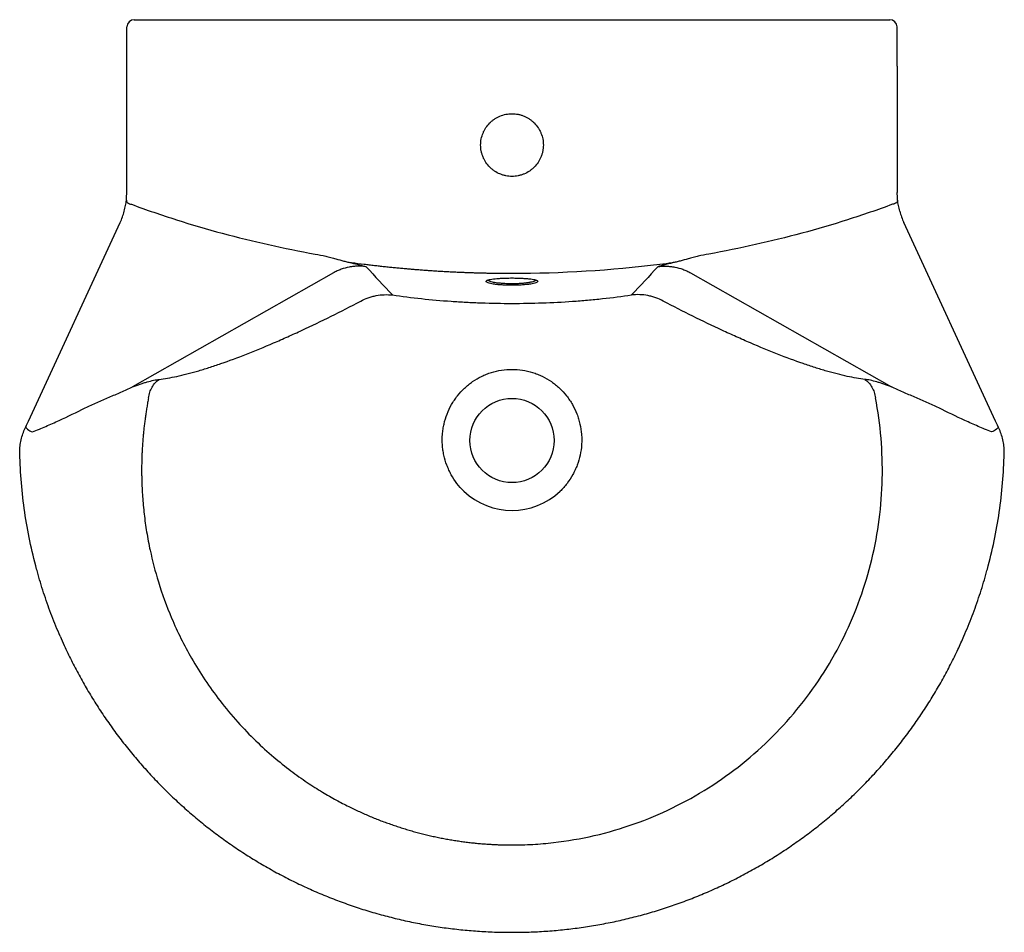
# Model space of a CAD drawing. Header units: millimetres. Extents: x 4516.502 to 4517.052, y 2438.85 to 2439.36.
import ezdxf

# ---------------------------------------------------------------- set-up
doc = ezdxf.new("R2010")
doc.units = ezdxf.units.MM
doc.layers.add('SANINDUSA', color=3, linetype='Continuous')

msp = doc.modelspace()

# ---------------------------------------------------------------- linework, layer by layer
at = {"layer": 'SANINDUSA'}
for p, q in [((4516.565949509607, 2439.359663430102), (4516.987964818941, 2439.359663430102)), ((4516.987999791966, 2439.359663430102), (4516.987964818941, 2439.359663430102)), ((4516.561921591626, 2439.333739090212), (4516.561949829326, 2439.355667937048)), ((4516.561949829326, 2439.355667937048), (4516.561949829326, 2439.355668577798)), ((4516.991964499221, 2439.355667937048), (4516.991964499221, 2439.355668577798)), ((4516.991992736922, 2439.333739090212), (4516.991964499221, 2439.355667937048)), ((4516.506921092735, 2439.135418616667), (4516.55814513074, 2439.246404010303)), ((4517.046993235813, 2439.135418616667), (4516.995769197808, 2439.246404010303)), ((4516.677194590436, 2439.218285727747), (4516.565078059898, 2439.154654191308)), ((4516.876719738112, 2439.218285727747), (4516.98883626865, 2439.154654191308)), ((4516.504802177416, 2439.130827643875), (4516.505450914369, 2439.132233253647)), ((4517.049112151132, 2439.130827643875), (4517.048463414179, 2439.132233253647))]:
    msp.add_line(p, q, dxfattribs=at)
at = {"layer": 'SANINDUSA', "flags": 128}
for points in [[(4516.561600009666, 2439.258899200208), (4516.561619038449, 2439.258530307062), (4516.561752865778, 2439.258161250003), (4516.561997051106, 2439.257804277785), (4516.562343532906, 2439.257471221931), (4516.562780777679, 2439.257173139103), (4516.563294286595, 2439.25691992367), (4516.563867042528, 2439.256719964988), (4516.564480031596, 2439.256579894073)], [(4516.992314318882, 2439.258899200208), (4516.992295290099, 2439.258530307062), (4516.99216146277, 2439.258161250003), (4516.991917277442, 2439.257804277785), (4516.991570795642, 2439.257471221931), (4516.991133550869, 2439.257173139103), (4516.990620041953, 2439.25691992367), (4516.99004728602, 2439.256719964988), (4516.989434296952, 2439.256579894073)], [(4516.505450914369, 2439.132233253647), (4516.505445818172, 2439.131987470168), (4516.505619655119, 2439.13167305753), (4516.505962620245, 2439.131307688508), (4516.50645546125, 2439.13091190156), (4516.507070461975, 2439.130507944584), (4516.507773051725, 2439.130118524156), (4516.508523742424, 2439.129765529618), (4516.509280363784, 2439.129468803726)], [(4516.505450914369, 2439.132233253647), (4516.505925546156, 2439.133261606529), (4516.506417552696, 2439.134327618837), (4516.506921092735, 2439.135418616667)], [(4517.048463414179, 2439.132233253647), (4517.048468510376, 2439.131987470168), (4517.048294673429, 2439.13167305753), (4517.047951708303, 2439.131307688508), (4517.047458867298, 2439.13091190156), (4517.046843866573, 2439.130507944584), (4517.046141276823, 2439.130118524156), (4517.045390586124, 2439.129765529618), (4517.044633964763, 2439.129468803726)], [(4517.048463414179, 2439.132233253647), (4517.047988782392, 2439.133261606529), (4517.047496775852, 2439.134327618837), (4517.046993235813, 2439.135418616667)]]:
    msp.add_lwpolyline(points, dxfattribs=at)
at = {"layer": 'SANINDUSA'}
msp.add_circle((4516.776957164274, 2439.124663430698), 0.02350000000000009, dxfattribs=at)
msp.add_arc((4516.776957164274, 2439.124663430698), 0.03905723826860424, 226.5379665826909, 313.462033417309, dxfattribs=at)
for centre, major_axis, ratio, start_param, end_param in [((4516.565949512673, 2439.355663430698), (-1.849835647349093e-17, -0.004000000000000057), 0.9999215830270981, 3.141592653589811, 4.711101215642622), ((4516.987964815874, 2439.355663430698), (-7.347880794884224e-19, -0.004000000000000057), 0.9999215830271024, 1.572084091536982, 3.141592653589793), ((4516.561070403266, 2439.333739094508), (-0.001750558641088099, -1.359376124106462), 0.0006261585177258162, 1.518824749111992, 1.570797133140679), ((4516.992843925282, 2439.333739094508), (0.0017505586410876, -1.359376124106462), 0.0006261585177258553, 4.712388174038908, 4.764360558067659), ((4516.521828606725, 2439.263170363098), (-0.002971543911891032, -0.03989541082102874), 0.9998312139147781, 1.212679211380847, 1.379778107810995), ((4517.032085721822, 2439.263170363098), (0.002971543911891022, -0.03989541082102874), 0.9998312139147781, 4.903407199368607, 5.070506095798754)]:
    msp.add_ellipse(centre, major_axis=major_axis, ratio=ratio, start_param=start_param, end_param=end_param, dxfattribs=at)
for points, knots in [([(4516.776957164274, 2439.307163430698), (4516.775801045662, 2439.307163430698), (4516.774644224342, 2439.307047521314), (4516.772402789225, 2439.306599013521), (4516.771312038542, 2439.306267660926), (4516.769721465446, 2439.305607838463), (4516.76919697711, 2439.305359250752), (4516.768185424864, 2439.304817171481), (4516.767695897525, 2439.30452289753), (4516.766748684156, 2439.30388882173), (4516.76629099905, 2439.303549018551), (4516.76540774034, 2439.302823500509), (4516.764981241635, 2439.30243686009), (4516.76375763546, 2439.301211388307), (4516.763034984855, 2439.300327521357), (4516.762085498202, 2439.29890510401), (4516.761791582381, 2439.2984147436), (4516.761250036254, 2439.297400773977), (4516.761002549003, 2439.296876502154), (4516.760346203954, 2439.295288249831), (4516.760016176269, 2439.294197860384), (4516.759681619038, 2439.292515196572), (4516.759596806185, 2439.291943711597), (4516.759484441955, 2439.29079731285), (4516.759456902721, 2439.290225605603), (4516.759457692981, 2439.288514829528), (4516.759568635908, 2439.287380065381), (4516.759905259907, 2439.285686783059), (4516.760046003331, 2439.285125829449), (4516.760378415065, 2439.284031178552), (4516.760762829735, 2439.282957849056), (4516.76124987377, 2439.281926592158), (4516.761789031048, 2439.280916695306), (4516.762086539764, 2439.280419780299), (4516.763044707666, 2439.278985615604), (4516.763768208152, 2439.278104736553), (4516.764977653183, 2439.276893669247), (4516.765401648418, 2439.276508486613), (4516.766292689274, 2439.275776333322), (4516.766755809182, 2439.275432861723), (4516.768181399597, 2439.274479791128), (4516.769185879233, 2439.273941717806), (4516.770774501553, 2439.2732819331), (4516.771320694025, 2439.27308603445), (4516.772419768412, 2439.272752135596), (4516.772974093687, 2439.272613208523), (4516.774651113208, 2439.272278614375), (4516.775787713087, 2439.272164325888), (4516.778099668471, 2439.272162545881), (4516.779236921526, 2439.272275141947), (4516.780914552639, 2439.272607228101), (4516.781469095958, 2439.272745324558), (4516.782568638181, 2439.273077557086), (4516.783115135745, 2439.273272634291), (4516.784704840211, 2439.273930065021), (4516.785710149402, 2439.274466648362), (4516.787137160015, 2439.275417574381), (4516.787600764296, 2439.275760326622), (4516.788492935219, 2439.276491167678), (4516.788917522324, 2439.27687572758), (4516.790128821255, 2439.278085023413), (4516.790853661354, 2439.278964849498), (4516.791813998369, 2439.280397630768), (4516.792112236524, 2439.280894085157), (4516.79265289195, 2439.281903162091), (4516.79314147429, 2439.28293368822), (4516.793527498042, 2439.284006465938), (4516.79386155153, 2439.285100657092), (4516.794003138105, 2439.285661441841), (4516.79434226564, 2439.287354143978), (4516.794454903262, 2439.288488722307), (4516.79445824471, 2439.290199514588), (4516.794431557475, 2439.290771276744), (4516.794320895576, 2439.291917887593), (4516.794236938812, 2439.292489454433), (4516.79390489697, 2439.294172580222), (4516.793576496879, 2439.295263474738), (4516.792922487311, 2439.296852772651), (4516.792675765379, 2439.297377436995), (4516.792135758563, 2439.298392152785), (4516.791842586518, 2439.298882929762), (4516.790895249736, 2439.300306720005), (4516.790173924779, 2439.301191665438), (4516.788952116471, 2439.302418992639), (4516.788526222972, 2439.302806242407), (4516.787644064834, 2439.303533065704), (4516.787186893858, 2439.303873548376), (4516.786240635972, 2439.30450903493), (4516.785751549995, 2439.304804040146), (4516.784740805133, 2439.305347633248), (4516.784217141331, 2439.305596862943), (4516.783154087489, 2439.306039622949), (4516.782613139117, 2439.306234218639), (4516.781512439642, 2439.306569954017), (4516.780950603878, 2439.306711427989), (4516.779256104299, 2439.307049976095), (4516.778113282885, 2439.307163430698), (4516.776957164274, 2439.307163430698)], [0, 0, 0, 0, 0.03125000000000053, 0.03125000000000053, 0.06250000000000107, 0.06250000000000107, 0.07812500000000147, 0.07812500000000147, 0.09375000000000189, 0.09375000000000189, 0.1093750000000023, 0.1093750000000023, 0.1250000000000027, 0.1250000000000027, 0.1562500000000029, 0.1562500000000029, 0.1718750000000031, 0.1718750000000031, 0.1875000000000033, 0.1875000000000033, 0.2187500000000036, 0.2187500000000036, 0.2343750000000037, 0.2343750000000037, 0.2500000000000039, 0.2500000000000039, 0.2812500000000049, 0.2812500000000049, 0.2968750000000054, 0.2968750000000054, 0.312500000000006, 0.3281250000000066, 0.3281250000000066, 0.3437500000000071, 0.3437500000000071, 0.3750000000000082, 0.3750000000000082, 0.3906250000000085, 0.3906250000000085, 0.4062500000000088, 0.4062500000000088, 0.4375000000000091, 0.4375000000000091, 0.4531250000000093, 0.4531250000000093, 0.4687500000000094, 0.4687500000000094, 0.5000000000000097, 0.5000000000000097, 0.5312500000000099, 0.5312500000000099, 0.5468750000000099, 0.5468750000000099, 0.56250000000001, 0.56250000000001, 0.59375000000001, 0.59375000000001, 0.6093750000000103, 0.6093750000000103, 0.6250000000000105, 0.6250000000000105, 0.6562500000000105, 0.6562500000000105, 0.6718750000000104, 0.6718750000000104, 0.6875000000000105, 0.7031250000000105, 0.7031250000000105, 0.7187500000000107, 0.7187500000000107, 0.7500000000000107, 0.7500000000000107, 0.7656250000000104, 0.7656250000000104, 0.7812500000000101, 0.7812500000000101, 0.8125000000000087, 0.8125000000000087, 0.828125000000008, 0.828125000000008, 0.8437500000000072, 0.8437500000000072, 0.8750000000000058, 0.8750000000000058, 0.890625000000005, 0.890625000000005, 0.9062500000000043, 0.9062500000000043, 0.9218750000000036, 0.9218750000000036, 0.9375000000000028, 0.9375000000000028, 0.9531250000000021, 0.9531250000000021, 0.9687500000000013, 0.9687500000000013, 1, 1, 1, 1]), ([(4516.560427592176, 2439.252678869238), (4516.560730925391, 2439.253795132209), (4516.56097488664, 2439.254883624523), (4516.561363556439, 2439.256997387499), (4516.561501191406, 2439.25798222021), (4516.561600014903, 2439.258899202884)], [0, 0, 0, 0, 0.5, 0.5, 1, 1, 1, 1]), ([(4516.561600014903, 2439.258899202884), (4516.561625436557, 2439.259135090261), (4516.561649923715, 2439.259382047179), (4516.561695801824, 2439.259898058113), (4516.56171732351, 2439.260169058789), (4516.561774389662, 2439.261002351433), (4516.561802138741, 2439.261577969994), (4516.561817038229, 2439.262173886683)], [0, 0, 0, 0, 0.2500000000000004, 0.2500000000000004, 0.5000000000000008, 0.5000000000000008, 1, 1, 1, 1]), ([(4516.992314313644, 2439.258899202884), (4516.992288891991, 2439.259135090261), (4516.992264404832, 2439.259382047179), (4516.992218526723, 2439.259898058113), (4516.992197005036, 2439.260169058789), (4516.992139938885, 2439.261002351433), (4516.992112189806, 2439.261577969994), (4516.992097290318, 2439.262173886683)], [0, 0, 0, 0, 0.2500000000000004, 0.2500000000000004, 0.5000000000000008, 0.5000000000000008, 1, 1, 1, 1]), ([(4516.993486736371, 2439.252678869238), (4516.993183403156, 2439.253795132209), (4516.992939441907, 2439.254883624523), (4516.992550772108, 2439.256997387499), (4516.992413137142, 2439.25798222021), (4516.992314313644, 2439.258899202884)], [0, 0, 0, 0, 0.5, 0.5, 1, 1, 1, 1]), ([(4516.564480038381, 2439.256579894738), (4516.572796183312, 2439.253484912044), (4516.581186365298, 2439.250601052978), (4516.598100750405, 2439.245216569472), (4516.606613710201, 2439.242720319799), (4516.623745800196, 2439.238100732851), (4516.63236774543, 2439.235977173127), (4516.649684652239, 2439.232101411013), (4516.658382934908, 2439.230348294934), (4516.667120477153, 2439.228777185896)], [0, 0, 0, 0, 0.25, 0.25, 0.5, 0.5, 0.75, 0.75, 1, 1, 1, 1]), ([(4516.989434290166, 2439.256579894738), (4516.981118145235, 2439.253484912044), (4516.972727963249, 2439.250601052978), (4516.955813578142, 2439.245216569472), (4516.947300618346, 2439.242720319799), (4516.930168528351, 2439.238100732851), (4516.921546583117, 2439.235977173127), (4516.904229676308, 2439.232101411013), (4516.895531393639, 2439.230348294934), (4516.886793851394, 2439.228777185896)], [0, 0, 0, 0, 0.25, 0.25, 0.5, 0.5, 0.75, 0.75, 1, 1, 1, 1]), ([(4516.667120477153, 2439.228777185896), (4516.669072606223, 2439.228426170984), (4516.671008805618, 2439.228034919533), (4516.673880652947, 2439.227374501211), (4516.674832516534, 2439.227142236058), (4516.676724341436, 2439.226655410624), (4516.677664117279, 2439.226400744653), (4516.678591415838, 2439.226140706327)], [0, 0, 0, 0, 0.5000000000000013, 0.5000000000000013, 0.7500000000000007, 0.7500000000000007, 1, 1, 1, 1]), ([(4516.678591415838, 2439.226140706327), (4516.680108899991, 2439.225715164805), (4516.681590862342, 2439.225284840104), (4516.683789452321, 2439.224696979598), (4516.684518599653, 2439.224510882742), (4516.685979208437, 2439.224167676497), (4516.686712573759, 2439.224010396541), (4516.687449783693, 2439.223869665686)], [0, 0, 0, 0, 0.4999999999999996, 0.4999999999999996, 0.7499999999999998, 0.7499999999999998, 1, 1, 1, 1]), ([(4516.87532291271, 2439.226140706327), (4516.873805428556, 2439.225715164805), (4516.872323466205, 2439.225284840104), (4516.870124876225, 2439.224696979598), (4516.869395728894, 2439.224510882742), (4516.86793512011, 2439.224167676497), (4516.867201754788, 2439.224010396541), (4516.866464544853, 2439.223869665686)], [0, 0, 0, 0, 0.4999999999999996, 0.4999999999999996, 0.7499999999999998, 0.7499999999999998, 1, 1, 1, 1]), ([(4516.886793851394, 2439.228777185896), (4516.884841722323, 2439.228426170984), (4516.88290552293, 2439.228034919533), (4516.8800336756, 2439.227374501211), (4516.879081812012, 2439.227142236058), (4516.877189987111, 2439.226655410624), (4516.876250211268, 2439.226400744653), (4516.87532291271, 2439.226140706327)], [0, 0, 0, 0, 0.5000000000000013, 0.5000000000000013, 0.7500000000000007, 0.7500000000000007, 1, 1, 1, 1]), ([(4516.695554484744, 2439.221710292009), (4516.69397999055, 2439.221924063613), (4516.692399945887, 2439.222015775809), (4516.69002134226, 2439.221965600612), (4516.689223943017, 2439.221917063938), (4516.687643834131, 2439.221756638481), (4516.68686163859, 2439.22164512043), (4516.684538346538, 2439.221217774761), (4516.68302039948, 2439.220809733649), (4516.680791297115, 2439.220007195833), (4516.680056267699, 2439.219707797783), (4516.678602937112, 2439.219042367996), (4516.677890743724, 2439.218679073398), (4516.67719458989, 2439.218285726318)], [0, 0, 0, 0, 0.2499999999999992, 0.2499999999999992, 0.3749999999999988, 0.3749999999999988, 0.4999999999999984, 0.4999999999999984, 0.7499999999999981, 0.7499999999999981, 0.874999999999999, 0.874999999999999, 1, 1, 1, 1]), ([(4516.687400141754, 2439.223864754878), (4516.688862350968, 2439.2234986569), (4516.690258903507, 2439.223136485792), (4516.692287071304, 2439.222598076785), (4516.692951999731, 2439.222419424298), (4516.694264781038, 2439.222063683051), (4516.694913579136, 2439.221886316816), (4516.695554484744, 2439.221710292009)], [0, 0, 0, 0, 0.5, 0.5, 0.75, 0.75, 1, 1, 1, 1]), ([(4516.776957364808, 2439.2178695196), (4516.776128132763, 2439.217870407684), (4516.774465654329, 2439.217872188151), (4516.771965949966, 2439.217886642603), (4516.769454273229, 2439.217909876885), (4516.766930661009, 2439.217942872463), (4516.76439515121, 2439.217985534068), (4516.761847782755, 2439.218038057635), (4516.759288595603, 2439.218100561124), (4516.756717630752, 2439.218173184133), (4516.754134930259, 2439.218256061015), (4516.751540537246, 2439.218349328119), (4516.748934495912, 2439.218453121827), (4516.746316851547, 2439.218567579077), (4516.74368765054, 2439.218692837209), (4516.741046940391, 2439.218829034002), (4516.738394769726, 2439.218976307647), (4516.735731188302, 2439.219134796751), (4516.733056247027, 2439.219304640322), (4516.730369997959, 2439.219485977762), (4516.727672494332, 2439.219678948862), (4516.724963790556, 2439.219883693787), (4516.722243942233, 2439.220100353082), (4516.719513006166, 2439.220329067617), (4516.716771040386, 2439.220569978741), (4516.714018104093, 2439.220823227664), (4516.711254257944, 2439.221088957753), (4516.708479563, 2439.221367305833), (4516.705694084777, 2439.221658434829), (4516.702897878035, 2439.221962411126), (4516.700091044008, 2439.222279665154), (4516.69727351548, 2439.222609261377), (4516.695392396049, 2439.222839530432), (4516.694449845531, 2439.222954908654)], [0, 0, 0, 0, 0.03007457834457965, 0.06029474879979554, 0.09066050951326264, 0.1211718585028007, 0.1518287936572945, 0.1826313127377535, 0.2135794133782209, 0.2446730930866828, 0.2759123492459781, 0.3072971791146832, 0.3388275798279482, 0.3705035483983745, 0.4023250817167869, 0.4342921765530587, 0.4664048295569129, 0.4986630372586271, 0.5310667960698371, 0.5636161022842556, 0.5963109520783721, 0.6291513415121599, 0.662137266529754, 0.6952687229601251, 0.7285457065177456, 0.7619682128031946, 0.7955362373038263, 0.8292497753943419, 0.8631088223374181, 0.8971133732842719, 0.9312634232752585, 0.965558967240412, 1, 1, 1, 1]), ([(4516.866514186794, 2439.223864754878), (4516.865051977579, 2439.2234986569), (4516.86365542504, 2439.223136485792), (4516.861627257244, 2439.222598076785), (4516.860962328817, 2439.222419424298), (4516.859649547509, 2439.222063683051), (4516.859000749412, 2439.221886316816), (4516.858359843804, 2439.221710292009)], [0, 0, 0, 0, 0.5, 0.5, 0.75, 0.75, 1, 1, 1, 1]), ([(4516.858359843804, 2439.221710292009), (4516.859934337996, 2439.221924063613), (4516.86151438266, 2439.222015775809), (4516.863892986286, 2439.221965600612), (4516.86469038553, 2439.221917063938), (4516.866270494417, 2439.221756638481), (4516.867052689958, 2439.22164512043), (4516.869375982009, 2439.221217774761), (4516.870893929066, 2439.220809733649), (4516.873123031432, 2439.220007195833), (4516.873858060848, 2439.219707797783), (4516.875311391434, 2439.219042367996), (4516.876023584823, 2439.218679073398), (4516.876719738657, 2439.218285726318)], [0, 0, 0, 0, 0.2499999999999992, 0.2499999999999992, 0.3749999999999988, 0.3749999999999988, 0.4999999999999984, 0.4999999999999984, 0.7499999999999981, 0.7499999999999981, 0.874999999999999, 0.874999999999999, 1, 1, 1, 1]), ([(4516.76358800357, 2439.212727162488), (4516.763322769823, 2439.212828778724), (4516.762760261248, 2439.213044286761), (4516.762412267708, 2439.213384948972), (4516.762441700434, 2439.213731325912), (4516.762782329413, 2439.214018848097), (4516.763256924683, 2439.21417765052), (4516.763427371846, 2439.214234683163)], [0, 0, 0, 0, 0.2003639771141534, 0.4249325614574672, 0.6494989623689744, 0.8741203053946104, 1, 1, 1, 1]), ([(4516.763306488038, 2439.214101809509), (4516.763301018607, 2439.214095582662), (4516.763272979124, 2439.214063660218), (4516.763406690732, 2439.214168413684), (4516.763637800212, 2439.214248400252), (4516.763749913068, 2439.214287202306)], [0, 0, 0, 0, 0.1109330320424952, 0.5687072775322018, 1, 1, 1, 1]), ([(4516.763427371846, 2439.214234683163), (4516.763544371, 2439.214280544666), (4516.763926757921, 2439.214430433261), (4516.764991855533, 2439.214653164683), (4516.766552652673, 2439.214896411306), (4516.768440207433, 2439.215095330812), (4516.770553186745, 2439.215250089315), (4516.772850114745, 2439.215356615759), (4516.775011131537, 2439.215409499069), (4516.777448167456, 2439.215426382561), (4516.779890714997, 2439.215394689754), (4516.78245996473, 2439.215298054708), (4516.784642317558, 2439.215163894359), (4516.786604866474, 2439.214984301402), (4516.788289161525, 2439.214762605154), (4516.789568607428, 2439.21452937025), (4516.790113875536, 2439.214358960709), (4516.790343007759, 2439.214287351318)], [0, 0, 0, 0, 0.03152059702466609, 0.1030183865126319, 0.1745136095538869, 0.2454850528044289, 0.3164545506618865, 0.3869013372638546, 0.45734712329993, 0.5061755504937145, 0.5974852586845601, 0.6677423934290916, 0.7380004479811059, 0.8082126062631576, 0.8784264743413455, 0.9489124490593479, 1, 1, 1, 1]), ([(4516.763632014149, 2439.214241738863), (4516.763694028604, 2439.214168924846), (4516.763859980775, 2439.213974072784), (4516.764588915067, 2439.213661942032), (4516.76572451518, 2439.213327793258), (4516.767188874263, 2439.213031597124), (4516.768880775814, 2439.21278048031), (4516.77080177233, 2439.212578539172), (4516.773455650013, 2439.212390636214), (4516.775719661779, 2439.212330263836), (4516.777963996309, 2439.212335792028), (4516.779589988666, 2439.212368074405), (4516.78177297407, 2439.212475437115), (4516.783827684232, 2439.212645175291), (4516.785804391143, 2439.212881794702), (4516.787496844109, 2439.213172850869), (4516.78885011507, 2439.213504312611), (4516.789758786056, 2439.213842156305), (4516.790236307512, 2439.214092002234), (4516.790296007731, 2439.214224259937), (4516.790303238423, 2439.214240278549)], [0, 0, 0, 0, 0.03720701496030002, 0.09956686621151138, 0.1619243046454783, 0.2202810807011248, 0.2786342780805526, 0.3365201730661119, 0.3944027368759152, 0.4999657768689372, 0.5099112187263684, 0.567801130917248, 0.6256927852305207, 0.6846051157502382, 0.7435213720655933, 0.8125417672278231, 0.8723452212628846, 0.932151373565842, 0.9917824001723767, 1, 1, 1, 1]), ([(4516.790343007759, 2439.214287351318), (4516.790439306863, 2439.214260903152), (4516.790888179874, 2439.214137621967), (4516.791300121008, 2439.213889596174), (4516.791553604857, 2439.213552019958), (4516.791352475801, 2439.213201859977), (4516.790752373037, 2439.212852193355), (4516.789742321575, 2439.212514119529), (4516.788368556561, 2439.212199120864), (4516.786656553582, 2439.211919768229), (4516.784575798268, 2439.211673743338), (4516.782193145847, 2439.211486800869), (4516.779585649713, 2439.211366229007), (4516.777833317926, 2439.211350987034), (4516.776957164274, 2439.211343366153)], [0, 0, 0, 0, 0.02354394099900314, 0.1097439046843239, 0.1959456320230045, 0.2827833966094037, 0.3696214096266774, 0.4567569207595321, 0.5438896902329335, 0.6307215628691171, 0.7175487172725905, 0.8164621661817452, 0.9082323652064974, 0.9999999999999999, 0.9999999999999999, 0.9999999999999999, 0.9999999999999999]), ([(4516.790029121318, 2439.214328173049), (4516.7901309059, 2439.214297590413), (4516.79041292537, 2439.214212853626), (4516.790604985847, 2439.214096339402), (4516.790601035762, 2439.214101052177), (4516.790599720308, 2439.214102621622)], [0, 0, 0, 0, 0.2736073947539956, 0.7580972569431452, 1, 1, 1, 1]), ([(4516.776957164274, 2439.211343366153), (4516.775480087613, 2439.211363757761), (4516.773193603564, 2439.211395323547), (4516.770336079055, 2439.211589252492), (4516.768272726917, 2439.211789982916), (4516.766443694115, 2439.212041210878), (4516.764902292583, 2439.212338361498), (4516.763940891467, 2439.212572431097), (4516.763627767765, 2439.212709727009), (4516.76358800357, 2439.212727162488)], [0, 0, 0, 0, 0.2580814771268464, 0.3995047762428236, 0.5409345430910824, 0.683367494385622, 0.8258069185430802, 0.97787887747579, 1, 1, 1, 1]), ([(4516.579885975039, 2439.158807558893), (4516.582919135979, 2439.159153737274), (4516.586233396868, 2439.159719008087), (4516.593396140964, 2439.161265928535), (4516.597244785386, 2439.162247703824), (4516.603417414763, 2439.164031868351), (4516.605541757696, 2439.164678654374), (4516.608830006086, 2439.165728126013), (4516.60994207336, 2439.166090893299), (4516.61218395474, 2439.166837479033), (4516.613315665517, 2439.167221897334), (4516.619027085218, 2439.169198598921), (4516.623764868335, 2439.170954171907), (4516.63356164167, 2439.174797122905), (4516.638620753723, 2439.176884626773), (4516.645142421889, 2439.179698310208), (4516.646458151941, 2439.180271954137), (4516.649093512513, 2439.18143265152), (4516.650414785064, 2439.182020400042), (4516.6543891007, 2439.183805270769), (4516.6570526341, 2439.185024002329), (4516.665083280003, 2439.188762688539), (4516.67049033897, 2439.191364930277), (4516.681403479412, 2439.19677339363), (4516.686909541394, 2439.199579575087), (4516.692463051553, 2439.202483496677)], [0, 0, 0, 0, 0.124999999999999, 0.124999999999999, 0.249999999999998, 0.249999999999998, 0.3124999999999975, 0.3124999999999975, 0.3437499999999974, 0.3437499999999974, 0.3749999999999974, 0.3749999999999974, 0.4999999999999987, 0.4999999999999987, 0.6249999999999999, 0.6249999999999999, 0.65625, 0.65625, 0.6875, 0.6875, 0.75, 0.75, 0.875, 0.875, 1, 1, 1, 1]), ([(4516.692463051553, 2439.202483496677), (4516.693817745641, 2439.203227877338), (4516.695214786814, 2439.20385453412), (4516.697370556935, 2439.204627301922), (4516.698099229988, 2439.204856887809), (4516.699576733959, 2439.205260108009), (4516.700328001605, 2439.205434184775), (4516.702595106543, 2439.205867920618), (4516.704111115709, 2439.206038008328), (4516.707151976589, 2439.206153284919), (4516.70867682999, 2439.206098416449), (4516.710206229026, 2439.205929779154)], [0, 0, 0, 0, 0.2500000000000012, 0.2500000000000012, 0.3750000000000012, 0.3750000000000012, 0.5000000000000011, 0.5000000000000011, 0.7500000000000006, 0.7500000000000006, 1, 1, 1, 1]), ([(4516.710206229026, 2439.205929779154), (4516.720880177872, 2439.204373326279), (4516.731815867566, 2439.203202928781), (4516.745758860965, 2439.202224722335), (4516.748561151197, 2439.202053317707), (4516.754191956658, 2439.201759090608), (4516.757022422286, 2439.201636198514), (4516.765538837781, 2439.201341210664), (4516.771226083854, 2439.201243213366), (4516.782618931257, 2439.201242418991), (4516.788289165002, 2439.201339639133), (4516.799574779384, 2439.201727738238), (4516.805190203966, 2439.20201875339), (4516.81356783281, 2439.202603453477), (4516.81635276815, 2439.202823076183), (4516.820518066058, 2439.203190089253), (4516.821904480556, 2439.203318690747), (4516.824673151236, 2439.203588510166), (4516.826056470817, 2439.203729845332), (4516.832946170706, 2439.204466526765), (4516.838372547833, 2439.205151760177), (4516.843708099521, 2439.205929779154)], [0, 0, 0, 0, 0.2500000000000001, 0.2500000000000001, 0.3125000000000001, 0.3125000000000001, 0.3750000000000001, 0.3750000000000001, 0.5, 0.5, 0.625, 0.625, 0.7499999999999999, 0.7499999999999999, 0.8124999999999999, 0.8124999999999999, 0.8437499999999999, 0.8437499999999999, 0.8749999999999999, 0.8749999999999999, 1, 1, 1, 1]), ([(4516.861451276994, 2439.202483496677), (4516.860096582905, 2439.203227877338), (4516.858699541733, 2439.20385453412), (4516.856543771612, 2439.204627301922), (4516.855815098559, 2439.204856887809), (4516.854337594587, 2439.205260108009), (4516.853586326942, 2439.205434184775), (4516.851319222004, 2439.205867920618), (4516.849803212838, 2439.206038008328), (4516.846762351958, 2439.206153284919), (4516.845237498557, 2439.206098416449), (4516.843708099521, 2439.205929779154)], [0, 0, 0, 0, 0.2500000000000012, 0.2500000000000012, 0.3750000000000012, 0.3750000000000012, 0.5000000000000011, 0.5000000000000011, 0.7500000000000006, 0.7500000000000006, 1, 1, 1, 1]), ([(4516.974028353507, 2439.158807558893), (4516.970995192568, 2439.159153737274), (4516.967680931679, 2439.159719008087), (4516.960518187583, 2439.161265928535), (4516.95666954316, 2439.162247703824), (4516.950496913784, 2439.164031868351), (4516.948372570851, 2439.164678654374), (4516.945084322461, 2439.165728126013), (4516.943972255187, 2439.166090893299), (4516.941730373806, 2439.166837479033), (4516.94059866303, 2439.167221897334), (4516.934887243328, 2439.169198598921), (4516.930149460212, 2439.170954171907), (4516.920352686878, 2439.174797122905), (4516.915293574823, 2439.176884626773), (4516.908771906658, 2439.179698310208), (4516.907456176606, 2439.180271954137), (4516.904820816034, 2439.18143265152), (4516.903499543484, 2439.182020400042), (4516.899525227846, 2439.183805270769), (4516.896861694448, 2439.185024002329), (4516.888831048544, 2439.188762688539), (4516.883423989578, 2439.191364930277), (4516.872510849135, 2439.19677339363), (4516.867004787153, 2439.199579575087), (4516.861451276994, 2439.202483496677)], [0, 0, 0, 0, 0.124999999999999, 0.124999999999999, 0.249999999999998, 0.249999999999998, 0.3124999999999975, 0.3124999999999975, 0.3437499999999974, 0.3437499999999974, 0.3749999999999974, 0.3749999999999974, 0.4999999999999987, 0.4999999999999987, 0.6249999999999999, 0.6249999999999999, 0.65625, 0.65625, 0.6875, 0.6875, 0.75, 0.75, 0.875, 0.875, 1, 1, 1, 1]), ([(4516.750090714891, 2439.096314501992), (4516.748684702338, 2439.097689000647), (4516.747397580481, 2439.099149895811), (4516.745049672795, 2439.102236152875), (4516.743988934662, 2439.10386154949), (4516.742570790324, 2439.106425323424), (4516.742125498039, 2439.107304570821), (4516.741305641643, 2439.109081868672), (4516.740930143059, 2439.109980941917), (4516.739904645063, 2439.112708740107), (4516.739355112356, 2439.114567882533), (4516.738732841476, 2439.117417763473), (4516.738559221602, 2439.118377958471), (4516.738350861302, 2439.119834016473), (4516.738290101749, 2439.120322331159), (4516.738186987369, 2439.121296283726), (4516.738144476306, 2439.121782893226), (4516.737976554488, 2439.12421413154), (4516.737984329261, 2439.126153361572), (4516.738206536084, 2439.129053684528), (4516.738315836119, 2439.130019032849), (4516.738533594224, 2439.131464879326), (4516.738615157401, 2439.131946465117), (4516.738796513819, 2439.13290889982), (4516.738896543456, 2439.133390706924), (4516.739439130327, 2439.135780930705), (4516.740008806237, 2439.137639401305), (4516.741411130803, 2439.141252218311), (4516.74224377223, 2439.143006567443), (4516.743696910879, 2439.145557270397), (4516.744216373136, 2439.146394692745), (4516.74530670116, 2439.148014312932), (4516.745879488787, 2439.14880014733), (4516.74767935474, 2439.151086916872), (4516.748987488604, 2439.152517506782), (4516.751114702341, 2439.154520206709), (4516.751852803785, 2439.155164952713), (4516.753380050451, 2439.156400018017), (4516.754162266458, 2439.156984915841), (4516.756563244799, 2439.158644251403), (4516.758236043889, 2439.159623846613), (4516.760853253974, 2439.160903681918), (4516.761743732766, 2439.161298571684), (4516.763561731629, 2439.162023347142), (4516.76449104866, 2439.162353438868), (4516.767287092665, 2439.163228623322), (4516.769176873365, 2439.163665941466), (4516.773006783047, 2439.164254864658), (4516.774946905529, 2439.164406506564), (4516.778879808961, 2439.164410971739), (4516.780823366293, 2439.164263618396), (4516.784662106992, 2439.163681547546), (4516.786558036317, 2439.163246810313), (4516.788897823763, 2439.162518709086), (4516.789365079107, 2439.162363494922), (4516.790289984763, 2439.162036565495), (4516.790748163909, 2439.161864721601), (4516.792110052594, 2439.161324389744), (4516.793001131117, 2439.16093113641), (4516.795624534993, 2439.15965366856), (4516.797307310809, 2439.158672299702), (4516.799326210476, 2439.157279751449), (4516.799726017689, 2439.156992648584), (4516.800510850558, 2439.156406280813), (4516.800896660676, 2439.156106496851), (4516.802034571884, 2439.15518764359), (4516.802767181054, 2439.154549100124), (4516.804888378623, 2439.152556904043), (4516.806200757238, 2439.151127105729), (4516.808014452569, 2439.148827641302), (4516.808595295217, 2439.148031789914), (4516.809689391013, 2439.146408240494), (4516.810203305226, 2439.145580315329), (4516.811648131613, 2439.143049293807), (4516.812482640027, 2439.141299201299), (4516.813541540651, 2439.138580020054), (4516.813862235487, 2439.137657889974), (4516.814437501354, 2439.13578138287), (4516.814689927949, 2439.134833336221), (4516.815338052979, 2439.131983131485), (4516.815628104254, 2439.130065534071), (4516.815853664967, 2439.127163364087), (4516.815893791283, 2439.126191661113), (4516.815902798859, 2439.124239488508), (4516.815871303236, 2439.123254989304), (4516.81566958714, 2439.120324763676), (4516.815394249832, 2439.11840132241), (4516.814570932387, 2439.114612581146), (4516.814022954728, 2439.112747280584), (4516.813162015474, 2439.11045317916), (4516.812980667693, 2439.109995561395), (4516.812603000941, 2439.109091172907), (4516.812406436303, 2439.108643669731), (4516.811793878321, 2439.107315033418), (4516.811355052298, 2439.106447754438), (4516.809948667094, 2439.103900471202), (4516.808891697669, 2439.102274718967), (4516.807124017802, 2439.099946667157), (4516.806503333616, 2439.099188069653), (4516.805203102, 2439.097713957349), (4516.804526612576, 2439.097001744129), (4516.803823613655, 2439.096314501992)], [0, 0, 0, 0, 0.03124999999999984, 0.03124999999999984, 0.06249999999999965, 0.06249999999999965, 0.07812499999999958, 0.07812499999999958, 0.09374999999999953, 0.09374999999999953, 0.1249999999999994, 0.1249999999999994, 0.1406249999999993, 0.1406249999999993, 0.1484374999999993, 0.1484374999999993, 0.1562499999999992, 0.1562499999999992, 0.187499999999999, 0.187499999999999, 0.2031249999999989, 0.2031249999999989, 0.2109374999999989, 0.2109374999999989, 0.2187499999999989, 0.2187499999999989, 0.2499999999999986, 0.2499999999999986, 0.2812499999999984, 0.2812499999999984, 0.2968749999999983, 0.2968749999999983, 0.3124999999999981, 0.3124999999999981, 0.3437499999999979, 0.3437499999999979, 0.3593749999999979, 0.3593749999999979, 0.3749999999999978, 0.3749999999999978, 0.4062499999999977, 0.4062499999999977, 0.4218749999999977, 0.4218749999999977, 0.4374999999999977, 0.4374999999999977, 0.4687499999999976, 0.4687499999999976, 0.4999999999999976, 0.4999999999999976, 0.5312499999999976, 0.5312499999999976, 0.5624999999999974, 0.5624999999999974, 0.5703124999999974, 0.5703124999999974, 0.5781249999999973, 0.5781249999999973, 0.5937499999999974, 0.5937499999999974, 0.6249999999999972, 0.6249999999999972, 0.6328124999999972, 0.6328124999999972, 0.6406249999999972, 0.6406249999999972, 0.6562499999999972, 0.6562499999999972, 0.6874999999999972, 0.6874999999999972, 0.7031249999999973, 0.7031249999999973, 0.7187499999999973, 0.7187499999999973, 0.7499999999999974, 0.7499999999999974, 0.7656249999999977, 0.7656249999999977, 0.7812499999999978, 0.7812499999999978, 0.8124999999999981, 0.8124999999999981, 0.8281249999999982, 0.8281249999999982, 0.8437499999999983, 0.8437499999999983, 0.8749999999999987, 0.8749999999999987, 0.9062499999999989, 0.9062499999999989, 0.914062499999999, 0.914062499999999, 0.9218749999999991, 0.9218749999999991, 0.9374999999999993, 0.9374999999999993, 0.9687499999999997, 0.9687499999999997, 0.9843749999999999, 0.9843749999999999, 1, 1, 1, 1]), ([(4516.565078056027, 2439.154654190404), (4516.566556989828, 2439.155209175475), (4516.567986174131, 2439.155718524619), (4516.570050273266, 2439.156409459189), (4516.570724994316, 2439.156627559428), (4516.572046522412, 2439.157038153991), (4516.572693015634, 2439.157230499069), (4516.574571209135, 2439.157762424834), (4516.575747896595, 2439.15805897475), (4516.577941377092, 2439.158529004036), (4516.578958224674, 2439.158702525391), (4516.579887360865, 2439.158808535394)], [0, 0, 0, 0, 0.2500000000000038, 0.2500000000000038, 0.3750000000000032, 0.3750000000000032, 0.5000000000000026, 0.5000000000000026, 0.7500000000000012, 0.7500000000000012, 1, 1, 1, 1]), ([(4516.574016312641, 2439.148510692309), (4516.574145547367, 2439.149564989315), (4516.574374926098, 2439.150600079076), (4516.57502352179, 2439.152584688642), (4516.575442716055, 2439.153534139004), (4516.576451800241, 2439.155304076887), (4516.577041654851, 2439.156124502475), (4516.578365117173, 2439.157598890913), (4516.579098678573, 2439.158252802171), (4516.579887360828, 2439.15880853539)], [0, 0, 0, 0, 0.25, 0.25, 0.5, 0.5, 0.75, 0.75, 1, 1, 1, 1]), ([(4516.98883627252, 2439.154654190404), (4516.987357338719, 2439.155209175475), (4516.985928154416, 2439.155718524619), (4516.983864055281, 2439.156409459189), (4516.983189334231, 2439.156627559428), (4516.981867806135, 2439.157038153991), (4516.981221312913, 2439.157230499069), (4516.979343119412, 2439.157762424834), (4516.978166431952, 2439.15805897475), (4516.975972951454, 2439.158529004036), (4516.974956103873, 2439.158702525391), (4516.974026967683, 2439.158808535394)], [0, 0, 0, 0, 0.2500000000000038, 0.2500000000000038, 0.3750000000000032, 0.3750000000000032, 0.5000000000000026, 0.5000000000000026, 0.7500000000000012, 0.7500000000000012, 1, 1, 1, 1]), ([(4516.974028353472, 2439.158807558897), (4516.974816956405, 2439.158251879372), (4516.975550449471, 2439.157598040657), (4516.976873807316, 2439.156123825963), (4516.97746362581, 2439.155303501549), (4516.978472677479, 2439.153533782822), (4516.978891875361, 2439.152584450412), (4516.979540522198, 2439.150600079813), (4516.979769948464, 2439.149565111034), (4516.979899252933, 2439.148510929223)], [0, 0, 0, 0, 0.25, 0.25, 0.5, 0.5, 0.75, 0.75, 1, 1, 1, 1]), ([(4516.538645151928, 2439.142827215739), (4516.540840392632, 2439.143906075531), (4516.543054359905, 2439.144936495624), (4516.547504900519, 2439.146928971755), (4516.549743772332, 2439.147892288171), (4516.554195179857, 2439.149791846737), (4516.55640980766, 2439.150729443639), (4516.560788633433, 2439.152644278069), (4516.562952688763, 2439.153621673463), (4516.565078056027, 2439.154654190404)], [0, 0, 0, 0, 0.25, 0.25, 0.5, 0.5, 0.75, 0.75, 1, 1, 1, 1]), ([(4517.015269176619, 2439.142827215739), (4517.013073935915, 2439.143906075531), (4517.010859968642, 2439.144936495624), (4517.006409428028, 2439.146928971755), (4517.004170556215, 2439.147892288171), (4516.99971914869, 2439.149791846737), (4516.997504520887, 2439.150729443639), (4516.993125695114, 2439.152644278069), (4516.990961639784, 2439.153621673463), (4516.98883627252, 2439.154654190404)], [0, 0, 0, 0, 0.25, 0.25, 0.5, 0.5, 0.75, 0.75, 1, 1, 1, 1]), ([(4516.574013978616, 2439.148510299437), (4516.573927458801, 2439.14805894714), (4516.573754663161, 2439.147157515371), (4516.573506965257, 2439.145805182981), (4516.5732680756, 2439.144455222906), (4516.57303872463, 2439.143107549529), (4516.572818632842, 2439.141762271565), (4516.572607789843, 2439.14041944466), (4516.572406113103, 2439.139079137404), (4516.572213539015, 2439.137741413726), (4516.572029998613, 2439.136406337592), (4516.571855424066, 2439.13507397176), (4516.571689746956, 2439.133744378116), (4516.571532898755, 2439.132417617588), (4516.571384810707, 2439.131093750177), (4516.571245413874, 2439.129772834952), (4516.571114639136, 2439.128454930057), (4516.570992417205, 2439.127140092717), (4516.570878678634, 2439.125828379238), (4516.570773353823, 2439.124519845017), (4516.570676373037, 2439.123214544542), (4516.570587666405, 2439.121912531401), (4516.570507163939, 2439.120613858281), (4516.570434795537, 2439.11931857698), (4516.570370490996, 2439.118026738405), (4516.570314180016, 2439.116738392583), (4516.570265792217, 2439.115453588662), (4516.570225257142, 2439.114172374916), (4516.570192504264, 2439.112894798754), (4516.570167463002, 2439.11162090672), (4516.570150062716, 2439.110350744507), (4516.570140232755, 2439.109084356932), (4516.570137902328, 2439.107821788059), (4516.570143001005, 2439.106563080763), (4516.570155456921, 2439.105308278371), (4516.57017520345, 2439.104057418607), (4516.570261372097, 2439.1000709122), (4516.570580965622, 2439.093242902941), (4516.571481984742, 2439.083493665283), (4516.572884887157, 2439.073475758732), (4516.5752946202, 2439.060795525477), (4516.57952302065, 2439.044590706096), (4516.586931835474, 2439.024274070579), (4516.598090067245, 2439.001806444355), (4516.610934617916, 2438.982575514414), (4516.623459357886, 2438.967541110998), (4516.633556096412, 2438.957069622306), (4516.643508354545, 2438.948047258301), (4516.653127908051, 2438.940354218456), (4516.662254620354, 2438.933865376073), (4516.670755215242, 2438.92845466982), (4516.67852009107, 2438.923999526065), (4516.684461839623, 2438.920904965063), (4516.688790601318, 2438.918798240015), (4516.69178049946, 2438.917402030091), (4516.694776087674, 2438.91606112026), (4516.697776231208, 2438.914775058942), (4516.700779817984, 2438.91354341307), (4516.703785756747, 2438.9123657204), (4516.70679297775, 2438.911241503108), (4516.709800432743, 2438.9101702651), (4516.712807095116, 2438.909151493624), (4516.715811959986, 2438.908184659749), (4516.71881404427, 2438.907269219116), (4516.721812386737, 2438.906404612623), (4516.724806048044, 2438.905590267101), (4516.727794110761, 2438.904825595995), (4516.73077567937, 2438.90411000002), (4516.733749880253, 2438.903442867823), (4516.736715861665, 2438.902823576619), (4516.73967279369, 2438.902251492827), (4516.742619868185, 2438.901725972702), (4516.745556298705, 2438.901246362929), (4516.74848132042, 2438.900812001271), (4516.751394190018, 2438.900422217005), (4516.754294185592, 2438.90007633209), (4516.757180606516, 2438.899773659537), (4516.760052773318, 2438.899513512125), (4516.762910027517, 2438.899295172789), (4516.765751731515, 2438.899118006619), (4516.768577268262, 2438.898981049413), (4516.771386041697, 2438.898884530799), (4516.774177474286, 2438.8988242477), (4516.776032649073, 2438.898816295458), (4516.776957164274, 2438.898812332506)], [0, 0, 0, 0, 0.003751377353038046, 0.007492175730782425, 0.01122239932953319, 0.01494205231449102, 0.01865113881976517, 0.02234966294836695, 0.02603762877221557, 0.02971504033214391, 0.03338190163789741, 0.03703821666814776, 0.04068398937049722, 0.0443192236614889, 0.04794392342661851, 0.05155809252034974, 0.05516173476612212, 0.05875485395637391, 0.06233745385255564, 0.06590953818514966, 0.0694711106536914, 0.07302217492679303, 0.07656273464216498, 0.08009279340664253, 0.08361235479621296, 0.08712142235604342, 0.09061999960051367, 0.09410809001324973, 0.09758569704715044, 0.1010528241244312, 0.1045094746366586, 0.1079556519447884, 0.1113913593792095, 0.1148166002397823, 0.1182313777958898, 0.1216356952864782, 0.1250295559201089, 0.1507842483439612, 0.1774195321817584, 0.2049382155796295, 0.2333432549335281, 0.2827701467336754, 0.34151782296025, 0.4096330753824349, 0.4871712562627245, 0.5297540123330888, 0.5693256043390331, 0.6058744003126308, 0.6393898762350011, 0.669862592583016, 0.6972841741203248, 0.7216472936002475, 0.7429456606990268, 0.7519753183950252, 0.7609564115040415, 0.7698888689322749, 0.7787726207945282, 0.7876075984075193, 0.7963937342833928, 0.8051309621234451, 0.8138192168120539, 0.8224584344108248, 0.8310485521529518, 0.8395895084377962, 0.848081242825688, 0.856523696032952, 0.8649168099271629, 0.8732605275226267, 0.8815547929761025, 0.8897995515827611, 0.8979947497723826, 0.9061403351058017, 0.9142362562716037, 0.9222824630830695, 0.9302789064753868, 0.9382255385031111, 0.9461223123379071, 0.9539691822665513, 0.9617661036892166, 0.9695130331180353, 0.9772099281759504, 0.9848567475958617, 0.9924534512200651, 1, 1, 1, 1]), ([(4516.776957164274, 2438.898812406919), (4516.78082259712, 2438.89881371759), (4516.784687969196, 2438.898923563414), (4516.792405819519, 2438.899363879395), (4516.796258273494, 2438.899693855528), (4516.80777712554, 2438.901010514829), (4516.815404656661, 2438.902325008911), (4516.837982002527, 2438.907546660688), (4516.852628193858, 2438.912728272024), (4516.880357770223, 2438.926207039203), (4516.89344711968, 2438.934493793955), (4516.917433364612, 2438.953716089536), (4516.928332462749, 2438.964647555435), (4516.947450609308, 2438.988577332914), (4516.955663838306, 2439.001577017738), (4516.96907164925, 2439.02899101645), (4516.974255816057, 2439.043406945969), (4516.97962555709, 2439.065578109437), (4516.981014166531, 2439.073059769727), (4516.982976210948, 2439.088118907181), (4516.983551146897, 2439.095696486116), (4516.983890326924, 2439.110862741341), (4516.98365358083, 2439.118451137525), (4516.982375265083, 2439.1335553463), (4516.981336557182, 2439.141071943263), (4516.979898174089, 2439.14850987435)], [0, 0, 0, 0, 0.03124999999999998, 0.03124999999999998, 0.06249999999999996, 0.06249999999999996, 0.1249999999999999, 0.1249999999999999, 0.2499999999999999, 0.2499999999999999, 0.3749999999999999, 0.3749999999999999, 0.4999999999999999, 0.4999999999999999, 0.6249999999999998, 0.6249999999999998, 0.7499999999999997, 0.7499999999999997, 0.8124999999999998, 0.8124999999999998, 0.8749999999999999, 0.8749999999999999, 0.9374999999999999, 0.9374999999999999, 1, 1, 1, 1]), ([(4516.50928035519, 2439.129468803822), (4516.511784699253, 2439.130446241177), (4516.514262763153, 2439.131490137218), (4516.519194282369, 2439.133638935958), (4516.521645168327, 2439.134745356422), (4516.5289702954, 2439.138123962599), (4516.533817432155, 2439.140454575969), (4516.538645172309, 2439.142827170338)], [0, 0, 0, 0, 0.2500000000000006, 0.2500000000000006, 0.5000000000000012, 0.5000000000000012, 1, 1, 1, 1]), ([(4517.044633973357, 2439.129468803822), (4517.042129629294, 2439.130446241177), (4517.039651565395, 2439.131490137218), (4517.034720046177, 2439.133638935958), (4517.03226916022, 2439.134745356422), (4517.024944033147, 2439.138123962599), (4517.020096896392, 2439.140454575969), (4517.015269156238, 2439.142827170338)], [0, 0, 0, 0, 0.2500000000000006, 0.2500000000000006, 0.5000000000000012, 0.5000000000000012, 1, 1, 1, 1]), ([(4516.502628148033, 2439.124162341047), (4516.502861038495, 2439.125322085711), (4516.503163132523, 2439.12646797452), (4516.503890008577, 2439.12869098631), (4516.504315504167, 2439.129773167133), (4516.504802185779, 2439.130827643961)], [0, 0, 0, 0, 0.4999999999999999, 0.4999999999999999, 1, 1, 1, 1]), ([(4517.051286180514, 2439.124162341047), (4517.051053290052, 2439.125322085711), (4517.050751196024, 2439.12646797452), (4517.050024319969, 2439.12869098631), (4517.04959882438, 2439.129773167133), (4517.049112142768, 2439.130827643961)], [0, 0, 0, 0, 0.4999999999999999, 0.4999999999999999, 1, 1, 1, 1]), ([(4516.502051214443, 2439.117471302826), (4516.502053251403, 2439.118587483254), (4516.502057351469, 2439.120834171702), (4516.502437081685, 2439.12304824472), (4516.502628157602, 2439.124162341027)], [0, 0, 0, 0, 0.4968113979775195, 0.9999999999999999, 0.9999999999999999, 0.9999999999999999, 0.9999999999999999]), ([(4517.051863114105, 2439.117471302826), (4517.051861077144, 2439.118587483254), (4517.051856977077, 2439.120834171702), (4517.051477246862, 2439.12304824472), (4517.051286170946, 2439.124162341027)], [0, 0, 0, 0, 0.4968113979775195, 0.9999999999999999, 0.9999999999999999, 0.9999999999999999, 0.9999999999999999]), ([(4516.511517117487, 2439.052784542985), (4516.510188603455, 2439.058042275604), (4516.507531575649, 2439.068557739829), (4516.504739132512, 2439.084671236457), (4516.502766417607, 2439.100984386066), (4516.502289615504, 2439.111975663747), (4516.502051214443, 2439.117471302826)], [0, 0, 0, 0, 0.2482198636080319, 0.4964396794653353, 0.7482198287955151, 1, 1, 1, 1]), ([(4517.042397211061, 2439.052784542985), (4517.043725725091, 2439.058042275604), (4517.046382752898, 2439.068557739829), (4517.049175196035, 2439.084671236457), (4517.051147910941, 2439.100984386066), (4517.051624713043, 2439.111975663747), (4517.051863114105, 2439.117471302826)], [0, 0, 0, 0, 0.2482198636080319, 0.4964396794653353, 0.7482198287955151, 1, 1, 1, 1]), ([(4516.524655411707, 2439.015324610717), (4516.523073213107, 2439.019095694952), (4516.519908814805, 2439.026637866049), (4516.515829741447, 2439.038173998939), (4516.513126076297, 2439.046922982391), (4516.511785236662, 2439.051807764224), (4516.511517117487, 2439.052784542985)], [0, 0, 0, 0, 0.3087522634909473, 0.6175047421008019, 0.923514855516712, 1, 1, 1, 1]), ([(4517.029258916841, 2439.015324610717), (4517.030841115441, 2439.019095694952), (4517.034005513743, 2439.026637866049), (4517.0380845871, 2439.038173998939), (4517.04078825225, 2439.046922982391), (4517.042129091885, 2439.051807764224), (4517.042397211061, 2439.052784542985)], [0, 0, 0, 0, 0.3087522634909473, 0.6175047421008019, 0.923514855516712, 1, 1, 1, 1]), ([(4516.524619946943, 2439.015455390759), (4516.525380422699, 2439.013693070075), (4516.527359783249, 2439.009106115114), (4516.53088627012, 2439.001828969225), (4516.535160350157, 2438.993614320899), (4516.53973389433, 2438.985534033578), (4516.54458329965, 2438.977597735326), (4516.549706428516, 2438.969819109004), (4516.555095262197, 2438.96220952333), (4516.5607424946, 2438.9547807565), (4516.56663980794, 2438.947544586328), (4516.572778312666, 2438.940512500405), (4516.579148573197, 2438.93369555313), (4516.58574098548, 2438.927104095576), (4516.592545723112, 2438.920748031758), (4516.599551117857, 2438.914637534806), (4516.606748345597, 2438.90878111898), (4516.614139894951, 2438.903166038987), (4516.621720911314, 2438.897801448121), (4516.629487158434, 2438.89269314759), (4516.637419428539, 2438.887854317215), (4516.645520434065, 2438.883282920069), (4516.65379278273, 2438.878978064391), (4516.662214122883, 2438.874949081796), (4516.670761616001, 2438.871213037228), (4516.679419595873, 2438.867772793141), (4516.68819120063, 2438.864625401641), (4516.697076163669, 2438.861771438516), (4516.706053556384, 2438.859218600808), (4516.715102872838, 2438.856973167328), (4516.724207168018, 2438.855039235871), (4516.733365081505, 2438.853420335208), (4516.742589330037, 2438.852109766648), (4516.751884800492, 2438.851102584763), (4516.761235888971, 2438.850417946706), (4516.769600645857, 2438.85004712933), (4516.774842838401, 2438.850043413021), (4516.776957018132, 2438.850041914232)], [0, 0, 0, 0, 0.01802600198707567, 0.04691794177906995, 0.07592352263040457, 0.1049878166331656, 0.134103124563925, 0.1632606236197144, 0.1924506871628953, 0.2216630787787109, 0.2508871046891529, 0.2801086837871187, 0.3093164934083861, 0.3384999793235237, 0.3676490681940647, 0.3967544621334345, 0.425791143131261, 0.4547809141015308, 0.4839202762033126, 0.5130000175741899, 0.5420699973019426, 0.5711718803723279, 0.6003469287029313, 0.629638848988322, 0.6588350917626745, 0.6879425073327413, 0.717123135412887, 0.7463451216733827, 0.7755736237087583, 0.8047656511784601, 0.8338977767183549, 0.8629728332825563, 0.8920938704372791, 0.9213872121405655, 0.9507685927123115, 0.9801449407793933, 0.9999999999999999, 0.9999999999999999, 0.9999999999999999, 0.9999999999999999]), ([(4516.776957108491, 2438.85004522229), (4516.77819596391, 2438.850036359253), (4516.782538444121, 2438.85000529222), (4516.78999874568, 2438.850282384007), (4516.79933218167, 2438.850868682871), (4516.808661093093, 2438.851789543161), (4516.817944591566, 2438.853017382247), (4516.827143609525, 2438.854553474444), (4516.836248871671, 2438.856396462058), (4516.845284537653, 2438.858546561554), (4516.854267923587, 2438.861006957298), (4516.863192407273, 2438.863778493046), (4516.872026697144, 2438.866852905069), (4516.88074918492, 2438.870223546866), (4516.889338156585, 2438.873881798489), (4516.897773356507, 2438.877820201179), (4516.906064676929, 2438.882034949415), (4516.914203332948, 2438.886524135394), (4516.922187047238, 2438.891288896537), (4516.929997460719, 2438.896318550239), (4516.937637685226, 2438.90161453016), (4516.945109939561, 2438.907179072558), (4516.952399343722, 2438.91299809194), (4516.959474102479, 2438.919053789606), (4516.966323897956, 2438.925333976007), (4516.972952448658, 2438.931838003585), (4516.979368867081, 2438.938574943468), (4516.985563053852, 2438.945535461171), (4516.991525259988, 2438.952709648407), (4516.997245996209, 2438.960087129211), (4517.002715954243, 2438.967656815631), (4517.007926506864, 2438.975407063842), (4517.012868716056, 2438.98332628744), (4517.017537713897, 2438.991401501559), (4517.021917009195, 2438.999624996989), (4517.025863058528, 2439.007618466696), (4517.028204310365, 2439.012932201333), (4517.029295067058, 2439.01540779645)], [0, 0, 0, 0, 0.01163670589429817, 0.04078939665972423, 0.0700968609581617, 0.0994748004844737, 0.1288244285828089, 0.158044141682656, 0.1870633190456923, 0.2160709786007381, 0.2452726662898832, 0.27453848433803, 0.3038345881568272, 0.3331210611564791, 0.3623599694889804, 0.3915101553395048, 0.4205503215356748, 0.449712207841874, 0.4788014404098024, 0.5078679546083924, 0.5369577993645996, 0.5661078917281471, 0.5953656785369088, 0.6245548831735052, 0.6535671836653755, 0.6826420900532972, 0.7117704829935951, 0.7409428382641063, 0.7701488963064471, 0.7993781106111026, 0.828619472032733, 0.8578590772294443, 0.8870857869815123, 0.9162894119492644, 0.9454606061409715, 0.9745908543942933, 1, 1, 1, 1])]:
    msp.add_open_spline(points, degree=3, knots=knots, dxfattribs=at)
for points in [[(4516.561817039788, 2439.262173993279), (4516.561824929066, 2439.262489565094), (4516.561829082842, 2439.262805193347), (4516.561829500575, 2439.26312087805)], [(4516.992097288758, 2439.262173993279), (4516.99208939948, 2439.262489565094), (4516.992085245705, 2439.262805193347), (4516.992084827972, 2439.26312087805)], [(4516.694449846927, 2439.222954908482), (4516.692106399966, 2439.223244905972), (4516.689764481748, 2439.223547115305), (4516.687424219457, 2439.223861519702)], [(4516.695554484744, 2439.221710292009), (4516.700338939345, 2439.216396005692), (4516.705221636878, 2439.21113502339), (4516.710206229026, 2439.205929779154)], [(4516.859483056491, 2439.222968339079), (4516.832144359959, 2439.219583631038), (4516.804576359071, 2439.21786951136), (4516.776956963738, 2439.2178695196)], [(4516.858359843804, 2439.221710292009), (4516.853575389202, 2439.216396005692), (4516.848692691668, 2439.21113502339), (4516.843708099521, 2439.205929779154)], [(4516.866488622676, 2439.223872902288), (4516.864148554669, 2439.223558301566), (4516.861806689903, 2439.223255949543), (4516.859463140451, 2439.222965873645)]]:
    msp.add_open_spline(points, degree=3, dxfattribs=at)

doc.saveas('drawing.dxf')
